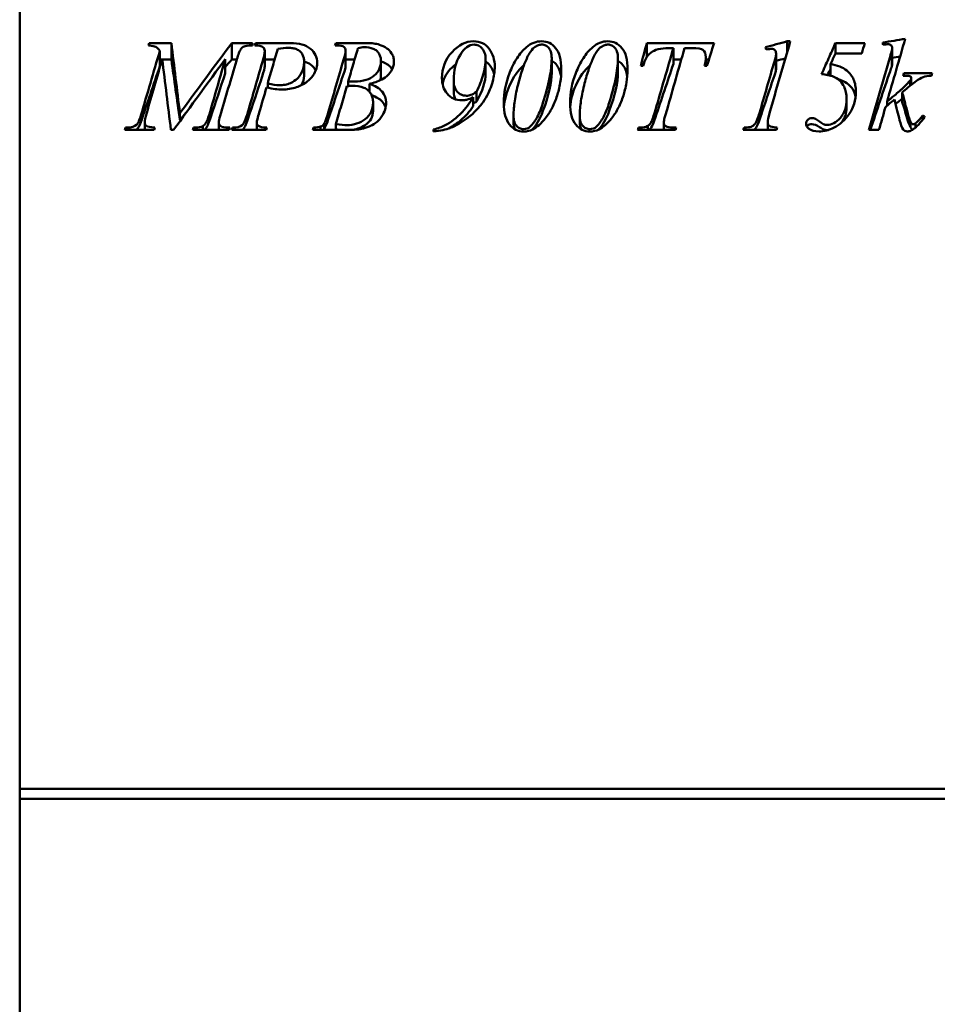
# Model space of a CAD drawing. Header units: millimetres. Extents: x 2243 to 3006, y 1276 to 2437.
# Tile 3 of 5: x 2556 to 2787, y 1704 to 1951. Entities that reach past the tile are written whole.
import ezdxf

# ---------------------------------------------------------------- set-up
doc = ezdxf.new("R2010")
doc.units = ezdxf.units.MM
doc.header["$LTSCALE"] = 12.5
doc.layers.add('Widoczne (ISO)', color=7, linetype='Continuous', lineweight=50)

msp = doc.modelspace()

# ---------------------------------------------------------------- linework, layer by layer
at = {"layer": 'Widoczne (ISO)'}
for p, q in [((2556.5, 2176.61), (2556.5, 1326.75)), ((2589.02, 1945.48), (2594.58, 1945.48)), ((2589.02, 1944.88), (2589.02, 1945.48)), ((2594.58, 1941.32), (2594.58, 1945.48)), ((2609.73, 1945.48), (2614.92, 1945.48)), ((2609.73, 1941.32), (2609.73, 1945.48)), ((2614.92, 1944.89), (2614.92, 1945.48)), ((2615.7, 1944.88), (2615.7, 1945.48)), ((2615.7, 1945.48), (2624.38, 1945.48)), ((2635.86, 1945.48), (2643.77, 1945.48)), ((2635.86, 1944.88), (2635.86, 1945.48)), ((2713.92, 1941.96), (2713.92, 1945.48)), ((2713.92, 1945.48), (2730.82, 1945.48)), ((2749.17, 1945.92), (2749.94, 1945.92)), ((2749.17, 1943.28), (2749.17, 1945.92)), ((2761.28, 1942.84), (2761.28, 1945.48)), ((2761.28, 1945.48), (2768.63, 1945.48)), ((2591.68, 1939.67), (2591.68, 1943.55)), ((2618.01, 1939.64), (2618.01, 1943.52)), ((2638.31, 1939.71), (2638.31, 1943.6)), ((2720.59, 1944.19), (2719.33, 1944.19)), ((2720.59, 1940.22), (2720.59, 1944.19)), ((2725.21, 1944.19), (2723.39, 1944.19)), ((2775.43, 1939.71), (2775.43, 1943.6)), ((2775.52, 1940.31), (2775.52, 1944.29)), ((2591.68, 1941.32), (2592.24, 1941.32)), ((2592.29, 1941.32), (2594.58, 1941.32)), ((2608.11, 1937.85), (2608.11, 1941.44)), ((2609.73, 1941.32), (2610.99, 1941.32)), ((2618.01, 1941.32), (2620.49, 1941.32)), ((2627.9, 1937.27), (2627.9, 1940.77)), ((2638.31, 1941.32), (2640.57, 1941.32)), ((2647.17, 1937.41), (2647.17, 1940.93)), ((2673.45, 1937.84), (2673.45, 1941.43)), ((2690.04, 1938.02), (2690.04, 1941.64)), ((2706.66, 1938.02), (2706.66, 1941.64)), ((2720.59, 1941.32), (2722.58, 1941.32)), ((2728.72, 1939.72), (2728.72, 1941.97)), ((2728.72, 1941.32), (2729.51, 1941.32)), ((2746.33, 1938.51), (2746.33, 1942.2)), ((2746.37, 1939.04), (2746.37, 1942.82)), ((2767.88, 1942.84), (2761.25, 1942.84)), ((2712.97, 1939.72), (2712.38, 1939.72)), ((2729, 1939.72), (2728.41, 1939.72)), ((2760.04, 1937.28), (2760.04, 1940.18)), ((2638.97, 1934.68), (2638.97, 1935.86)), ((2665.45, 1933.31), (2665.45, 1936.16)), ((2778.84, 1937.28), (2778.27, 1937.28)), ((2778.45, 1937.89), (2785.55, 1937.89)), ((2778.45, 1937.28), (2778.45, 1937.89)), ((2780.03, 1934.79), (2780.03, 1936.09)), ((2780.32, 1935.02), (2780.32, 1936.71)), ((2618.75, 1934.26), (2618.75, 1935.32)), ((2644.27, 1933.28), (2644.27, 1935.25)), ((2671.16, 1930.78), (2671.16, 1933.22)), ((2670.35, 1929.63), (2670.35, 1931.88)), ((2764.07, 1929.27), (2764.07, 1931.47)), ((2774.22, 1929.73), (2774.22, 1930.77)), ((2778.04, 1930.64), (2778.04, 1933.06)), ((2645.21, 1928.44), (2645.21, 1930.5)), ((2586.92, 1925.65), (2586.92, 1927.26)), ((2596.71, 1926.16), (2596.71, 1927.85)), ((2644.31, 1925.86), (2644.31, 1925.86)), ((2680.46, 1925.62), (2680.46, 1927.22)), ((2697.08, 1925.62), (2697.08, 1927.22)), ((2780.1, 1924.32), (2780.1, 1925.72)), ((2783.16, 1926.19), (2783.16, 1927.31)), ((2590.24, 1923.65), (2582.91, 1923.65)), ((2583.07, 1924.25), (2583.52, 1924.25)), ((2583.07, 1923.65), (2583.07, 1924.25)), ((2587.87, 1924.22), (2587.87, 1925.59)), ((2595.12, 1923.65), (2594.45, 1923.65)), ((2609.1, 1923.65), (2599.95, 1923.65)), ((2600.11, 1924.25), (2600.56, 1924.25)), ((2600.11, 1923.65), (2600.11, 1924.25)), ((2602.43, 1923.65), (2602.43, 1924.6)), ((2606.47, 1924.14), (2606.47, 1925.5)), ((2608.87, 1924.25), (2609.24, 1924.25)), ((2618.39, 1923.65), (2609.75, 1923.65)), ((2609.93, 1923.65), (2609.93, 1924.25)), ((2616.02, 1924.08), (2616.02, 1925.43)), ((2638.13, 1923.65), (2630.07, 1923.65)), ((2630.27, 1923.65), (2630.27, 1924.25)), ((2632, 1923.65), (2632, 1924.5)), ((2632.93, 1923.89), (2632.93, 1925.21)), ((2635.86, 1923.78), (2635.86, 1925.09)), ((2660.38, 1923.8), (2660.38, 1923.28)), ((2721.09, 1923.65), (2711.62, 1923.65)), ((2711.8, 1924.25), (2712.23, 1924.25)), ((2711.8, 1923.65), (2711.8, 1924.25)), ((2714.17, 1923.65), (2714.17, 1924.66)), ((2718.18, 1924.19), (2718.18, 1925.56)), ((2720.54, 1924.25), (2721.27, 1924.25)), ((2746.46, 1923.65), (2738.1, 1923.65)), ((2738.33, 1923.65), (2738.33, 1924.25)), ((2744.26, 1924.22), (2744.26, 1925.59)), ((2772.19, 1923.65), (2769.66, 1923.65)), ((2780.02, 1924.48), (2780.02, 1924.48)), ((2781.38, 1924.27), (2781.38, 1925.34)), ((2556.5, 1758.25), (2993.5, 1758.25)), ((2556.5, 1755.75), (2998.5, 1755.75))]:
    msp.add_line(p, q, dxfattribs=at)
for centre, major_axis, ratio, start_param, end_param in [((2588.94, 1913.56), (43.79, 163.45), 0.049175, 1.387459, 1.391093), ((2615.61, 1913.05), (49.06, 164.81), 0.0542, 1.388899, 1.392503), ((2635.75, 1911.86), (59.99, 167.93), 0.063869, 1.392106, 1.395645), ((2746.43, 1536.98), (2102.43, 596.42), 0.179923, 1.518498, 1.521102), ((2768.26, 1913.49), (-45.42, -163.83), 0.04894, 4.52949, 4.545856), ((2775.98, 858.36), (5568.31, 960.85), 0.189793, 1.537553, 1.538563), ((2773.2, 1915.32), (-18.89, 158.69), 0.022583, 4.897976, 4.901715), ((2743.8, 1912), (-60.06, 167.91), 0.061569, 4.88108, 4.884619), ((2775.2, 1913.56), (45.87, 163.91), 0.046978, 1.399657, 1.409317), ((2746.43, 1475.48), (2421.56, 590.99), 0.181632, 1.525569, 1.526523), ((2775.98, 686.68), (6449.79, 957.49), 0.190484, 1.542293, 1.542597), ((2775.2, 1913.21), (46.49, 142.9), 0.053903, 1.401819, 1.411355), ((2778.36, 1913.86), (47.86, 164.3), 0.039122, 1.435422, 1.439144), ((2785.47, 1914.22), (-42.74, -163.03), 0.035479, 4.575991, 4.579742), ((2778.73, 1893.43), (-262.6, -236.86), 0.084752, 4.633467, 4.638722), ((2774.96, 1895.87), (-281.83, -242.61), 0.070418, 4.647834, 4.655855), ((2775.15, 1893.61), (288.36, 244.8), 0.076623, 1.502636, 1.509043), ((2783.45, 1831.56), (-633.98, 461.34), 0.098789, 4.7837, 4.784605), ((2582.99, 1915.14), (44.47, 163.27), 0.013697, 1.518731, 1.522364), ((2590.33, 1915), (-49.81, -164.59), 0.015097, 4.660741, 4.664345), ((2600.03, 1915.14), (44.47, 163.27), 0.013697, 1.518731, 1.522364), ((2609.17, 1915.27), (-39.24, -162.07), 0.012265, 4.659942, 4.663602), ((2609.84, 1915), (49.81, 164.59), 0.015097, 1.519148, 1.522752), ((2618.47, 1915.14), (-44.47, -163.27), 0.013697, 4.660324, 4.663957), ((2630.17, 1914.84), (55.27, 166.04), 0.016462, 1.519597, 1.52317), ((2711.71, 1915), (49.81, 164.59), 0.015097, 1.519148, 1.522752), ((2721.18, 1915), (-49.81, -164.59), 0.015097, 4.660741, 4.664345), ((2738.21, 1914.48), (66.61, 169.31), 0.01908, 1.520582, 1.524086), ((2746.54, 1915.14), (-44.47, -163.27), 0.013697, 4.660324, 4.663957)]:
    msp.add_ellipse(centre, major_axis=major_axis, ratio=ratio, start_param=start_param, end_param=end_param, dxfattribs=at)
for points in [[(2594.58, 1945.48), (2595.29, 1939.65), (2596, 1933.76), (2596.71, 1927.85)], [(2596.71, 1927.85), (2601.05, 1933.76), (2605.39, 1939.65), (2609.73, 1945.48)], [(2712.38, 1939.72), (2712.89, 1941.65), (2713.41, 1943.56), (2713.92, 1945.48)], [(2730.82, 1945.48), (2730.21, 1943.56), (2729.61, 1941.65), (2729, 1939.72)], [(2749.94, 1945.92), (2748.2, 1939.97), (2746.46, 1933.95), (2744.71, 1927.9)], [(2778.79, 1946.54), (2777.27, 1941.32), (2775.75, 1936.06), (2774.22, 1930.77)], [(2586.92, 1927.26), (2588.51, 1932.72), (2590.09, 1938.16), (2591.68, 1943.55)], [(2614.92, 1944.89), (2613.76, 1944.81), (2613.08, 1944.73), (2612.87, 1944.65)], [(2623.91, 1944.28), (2623.18, 1944.28), (2622.3, 1944.19), (2621.27, 1944.01)], [(2636.15, 1944.88), (2635.97, 1944.88), (2635.8, 1944.88), (2635.65, 1944.89)], [(2637.8, 1941.27), (2638.14, 1942.38), (2638.31, 1943.16), (2638.31, 1943.6)], [(2642.93, 1944.42), (2642.53, 1944.42), (2642.03, 1944.35), (2641.42, 1944.22)], [(2716.1, 1928.71), (2717.6, 1933.9), (2719.09, 1939.07), (2720.59, 1944.19)], [(2723.39, 1944.19), (2721.93, 1939.09), (2720.47, 1933.95), (2719.01, 1928.78)], [(2728, 1943.75), (2727.64, 1944.04), (2726.71, 1944.19), (2725.21, 1944.19)], [(2728.72, 1941.97), (2728.72, 1942.75), (2728.48, 1943.34), (2728, 1943.75)], [(2745.22, 1944.03), (2744.94, 1944.03), (2744.5, 1943.96), (2743.9, 1943.83)], [(2774.39, 1945.18), (2774.15, 1945.18), (2773.76, 1945.12), (2773.24, 1945.02)], [(2775.43, 1943.6), (2775.49, 1943.86), (2775.52, 1944.09), (2775.52, 1944.29)], [(2592.28, 1941.44), (2590.98, 1936.96), (2589.68, 1932.45), (2588.38, 1927.92)], [(2594.45, 1923.65), (2593.73, 1929.61), (2593, 1935.56), (2592.28, 1941.44)], [(2594.58, 1941.32), (2595.29, 1936.31), (2596, 1931.25), (2596.71, 1926.16)], [(2608.11, 1941.44), (2603.78, 1935.56), (2599.45, 1929.61), (2595.12, 1923.65)], [(2604.44, 1928.78), (2605.67, 1933.02), (2606.89, 1937.25), (2608.11, 1941.44)], [(2610.91, 1941.05), (2609.55, 1936.46), (2608.19, 1931.83), (2606.83, 1927.19)], [(2608.11, 1939.45), (2608.65, 1940.08), (2609.19, 1940.7), (2609.73, 1941.32)], [(2613.77, 1928.1), (2614.97, 1932.26), (2616.17, 1936.41), (2617.37, 1940.54)], [(2633.96, 1928.05), (2635.24, 1932.47), (2636.52, 1936.88), (2637.8, 1941.27)], [(2728.41, 1939.72), (2728.61, 1940.56), (2728.72, 1941.31), (2728.72, 1941.97)], [(2742.2, 1927.9), (2743.45, 1932.25), (2744.7, 1936.58), (2745.95, 1940.88)], [(2745.95, 1940.88), (2746.18, 1941.66), (2746.31, 1942.1), (2746.33, 1942.2)], [(2769.66, 1923.65), (2771.43, 1929.82), (2773.21, 1935.96), (2774.98, 1942.05)], [(2586.92, 1925.65), (2588.51, 1930.35), (2590.09, 1935.03), (2591.68, 1939.67)], [(2617.37, 1937.08), (2617.8, 1938.36), (2618.01, 1939.21), (2618.01, 1939.64)], [(2637.8, 1937.7), (2638.14, 1938.66), (2638.31, 1939.33), (2638.31, 1939.71)], [(2679.45, 1934.8), (2680.43, 1936.97), (2681.65, 1938.68), (2683.09, 1939.93)], [(2696.07, 1934.8), (2697.06, 1936.97), (2698.27, 1938.68), (2699.71, 1939.93)], [(2716.1, 1926.9), (2717.6, 1931.36), (2719.09, 1935.81), (2720.59, 1940.22)], [(2745.95, 1937.37), (2746.18, 1938.04), (2746.31, 1938.42), (2746.33, 1938.51)], [(2759.27, 1937.47), (2759.53, 1937.96), (2759.79, 1938.46), (2760.04, 1938.95)], [(2770.03, 1923.65), (2771.68, 1928.58), (2773.33, 1933.5), (2774.98, 1938.37)], [(2775.43, 1939.71), (2775.49, 1939.94), (2775.52, 1940.13), (2775.52, 1940.31)], [(2604.44, 1926.96), (2605.67, 1930.61), (2606.89, 1934.24), (2608.11, 1937.85)], [(2613.77, 1926.38), (2614.97, 1929.96), (2616.17, 1933.53), (2617.37, 1937.08)], [(2627.22, 1934.91), (2627.67, 1935.68), (2627.9, 1936.46), (2627.9, 1937.27)], [(2633.96, 1926.33), (2635.24, 1930.14), (2636.52, 1933.93), (2637.8, 1937.7)], [(2638.97, 1935.86), (2639.68, 1935.85), (2640.19, 1935.84), (2640.5, 1935.84)], [(2646.94, 1936.1), (2647.09, 1936.51), (2647.17, 1936.95), (2647.17, 1937.41)], [(2671.16, 1930.78), (2672.68, 1933.42), (2673.45, 1935.77), (2673.45, 1937.84)], [(2678.03, 1930.48), (2678.03, 1932.95), (2678.5, 1935.42), (2679.45, 1937.89)], [(2687.86, 1928.42), (2689.31, 1932.38), (2690.04, 1935.57), (2690.04, 1938.02)], [(2694.65, 1930.48), (2694.65, 1932.95), (2695.13, 1935.42), (2696.07, 1937.89)], [(2704.49, 1928.42), (2705.94, 1932.38), (2706.66, 1935.57), (2706.66, 1938.02)], [(2742.2, 1926.21), (2743.45, 1929.94), (2744.7, 1933.67), (2745.95, 1937.37)], [(2762.01, 1936.37), (2762.86, 1936.12), (2763.57, 1935.79), (2764.14, 1935.38)], [(2781.58, 1935.97), (2780.49, 1935.16), (2779.77, 1934.6), (2779.42, 1934.29)], [(2780.03, 1936.09), (2780.22, 1936.36), (2780.32, 1936.57), (2780.32, 1936.71)], [(2618.46, 1934.33), (2617.85, 1932.23), (2617.24, 1930.13), (2616.63, 1928.03)], [(2622.35, 1933.79), (2621.33, 1933.79), (2620.03, 1933.97), (2618.46, 1934.33)], [(2618.75, 1935.32), (2619.96, 1935.03), (2620.93, 1934.88), (2621.66, 1934.88)], [(2639.94, 1934.72), (2639.58, 1934.72), (2639.15, 1934.69), (2638.63, 1934.65)], [(2644.05, 1933.52), (2644.12, 1933.55), (2644.2, 1933.58), (2644.27, 1933.61)], [(2665.45, 1933.31), (2665.45, 1932.51), (2665.61, 1931.85), (2665.92, 1931.33)], [(2665.56, 1934.92), (2665.56, 1934.92), (2665.56, 1934.92), (2665.56, 1934.92)], [(2678.06, 1929.39), (2678.18, 1931.19), (2678.65, 1933), (2679.45, 1934.8)], [(2694.69, 1929.39), (2694.81, 1931.19), (2695.27, 1933), (2696.07, 1934.8)], [(2764.14, 1935.38), (2765.36, 1934.51), (2766.09, 1933.36), (2766.32, 1931.93)], [(2670.35, 1930.34), (2670.62, 1930.47), (2670.9, 1930.62), (2671.16, 1930.78)], [(2776.35, 1930.21), (2776.99, 1930.67), (2777.55, 1931.1), (2778.04, 1931.48)], [(2778.04, 1930.64), (2778.27, 1929.97), (2778.56, 1929.05), (2778.9, 1927.85)], [(2685.13, 1923.71), (2686.17, 1924.74), (2687.09, 1926.32), (2687.86, 1928.42)], [(2701.75, 1923.71), (2702.8, 1924.74), (2703.71, 1926.32), (2704.49, 1928.42)], [(2762.83, 1925.53), (2763.66, 1926.53), (2764.07, 1927.77), (2764.07, 1929.27)], [(2773.83, 1929.39), (2773.28, 1927.48), (2772.74, 1925.57), (2772.19, 1923.65)], [(2588.38, 1927.92), (2588.04, 1926.77), (2587.87, 1926), (2587.87, 1925.59)], [(2596.71, 1926.16), (2597.22, 1926.75), (2597.73, 1927.35), (2598.24, 1927.94)], [(2606.83, 1927.19), (2606.59, 1926.47), (2606.47, 1925.91), (2606.47, 1925.5)], [(2612.41, 1923.65), (2612.83, 1924.05), (2613.28, 1924.96), (2613.77, 1926.38)], [(2632.93, 1923.89), (2633.18, 1924.25), (2633.53, 1925.07), (2633.96, 1926.33)], [(2741.1, 1923.91), (2741.46, 1924.34), (2741.82, 1925.11), (2742.2, 1926.21)], [(2744.71, 1927.9), (2744.41, 1926.84), (2744.26, 1926.07), (2744.26, 1925.59)], [(2755.35, 1926.63), (2755.93, 1926.63), (2756.57, 1926.34), (2757.28, 1925.77)], [(2757.28, 1925.77), (2757.71, 1925.41), (2758.06, 1925.17), (2758.34, 1925.05)], [(2778.9, 1927.85), (2779.49, 1925.87), (2779.89, 1924.69), (2780.1, 1924.32)], [(2780.1, 1925.72), (2780.31, 1925.29), (2780.52, 1925.07), (2780.73, 1925.07)], [(2781.38, 1925.34), (2781.93, 1925.76), (2782.52, 1926.42), (2783.16, 1927.31)], [(2583.52, 1924.25), (2584.59, 1924.25), (2585.36, 1924.49), (2585.84, 1924.98)], [(2585.8, 1923.65), (2585.81, 1923.67), (2585.83, 1923.68), (2585.84, 1923.69)], [(2585.84, 1923.69), (2586.19, 1923.99), (2586.55, 1924.64), (2586.92, 1925.65)], [(2587.87, 1924.22), (2587.87, 1924), (2587.93, 1923.81), (2588.05, 1923.65)], [(2600.56, 1924.25), (2601.38, 1924.25), (2602, 1924.36), (2602.43, 1924.6)], [(2606.47, 1925.5), (2606.47, 1925.13), (2606.62, 1924.85), (2606.91, 1924.66)], [(2606.47, 1924.14), (2606.47, 1923.95), (2606.53, 1923.79), (2606.63, 1923.65)], [(2606.91, 1924.66), (2607.33, 1924.38), (2607.98, 1924.25), (2608.87, 1924.25)], [(2630.27, 1924.25), (2631.12, 1924.27), (2631.7, 1924.35), (2632, 1924.5)], [(2632, 1924.5), (2632.43, 1924.68), (2632.74, 1924.92), (2632.93, 1925.21)], [(2632.7, 1923.65), (2632.79, 1923.72), (2632.87, 1923.8), (2632.93, 1923.89)], [(2635.86, 1925.09), (2637.05, 1924.93), (2637.98, 1924.86), (2638.65, 1924.86)], [(2635.86, 1923.78), (2636.3, 1923.74), (2636.75, 1923.69), (2637.2, 1923.65)], [(2642.28, 1923.92), (2641.39, 1923.74), (2640.01, 1923.65), (2638.13, 1923.65)], [(2641.41, 1924.01), (2641.41, 1924.01), (2641.41, 1924.01), (2641.41, 1924.01)], [(2660.38, 1923.8), (2661.49, 1924.04), (2662.46, 1924.38), (2663.29, 1924.84)], [(2664.58, 1924.17), (2663.45, 1923.73), (2662.04, 1923.43), (2660.38, 1923.28)], [(2680.46, 1925.62), (2680.46, 1924.85), (2680.61, 1924.23), (2680.93, 1923.77)], [(2682.97, 1923.87), (2683.63, 1923.87), (2684.19, 1924.08), (2684.66, 1924.51)], [(2685.24, 1923.76), (2684.59, 1923.44), (2683.84, 1923.28), (2682.99, 1923.28)], [(2697.08, 1925.62), (2697.08, 1924.85), (2697.24, 1924.23), (2697.55, 1923.77)], [(2699.6, 1923.87), (2700.26, 1923.87), (2700.82, 1924.08), (2701.29, 1924.51)], [(2701.86, 1923.76), (2701.22, 1923.44), (2700.47, 1923.28), (2699.62, 1923.28)], [(2712.23, 1924.25), (2713.07, 1924.25), (2713.72, 1924.38), (2714.17, 1924.66)], [(2738.33, 1924.25), (2739.22, 1924.27), (2739.8, 1924.34), (2740.09, 1924.46)], [(2740.09, 1924.46), (2740.54, 1924.65), (2740.87, 1924.91), (2741.1, 1925.23)], [(2740.84, 1923.65), (2740.93, 1923.73), (2741.02, 1923.81), (2741.1, 1923.91)], [(2744.26, 1924.22), (2744.26, 1924), (2744.32, 1923.81), (2744.44, 1923.65)], [(2754.54, 1923.99), (2754.11, 1924.32), (2753.9, 1924.72), (2753.9, 1925.21)], [(2757.15, 1923.28), (2756.05, 1923.28), (2755.18, 1923.52), (2754.54, 1923.99)], [(2755.35, 1925.11), (2755.93, 1925.11), (2756.57, 1924.86), (2757.28, 1924.37)], [(2756.27, 1924.93), (2756.27, 1924.93), (2756.27, 1924.93), (2756.27, 1924.93)], [(2760.94, 1924.25), (2759.68, 1923.6), (2758.42, 1923.28), (2757.15, 1923.28)], [(2757.28, 1924.37), (2757.71, 1924.06), (2758.06, 1923.86), (2758.34, 1923.75)], [(2758.34, 1925.05), (2758.56, 1924.96), (2758.83, 1924.91), (2759.14, 1924.91)], [(2759.14, 1923.63), (2759.26, 1923.63), (2759.38, 1923.63), (2759.49, 1923.64)], [(2779.31, 1923.28), (2778.86, 1923.28), (2778.5, 1923.45), (2778.25, 1923.8)], [(2780.1, 1924.32), (2780.3, 1923.96), (2780.51, 1923.78), (2780.72, 1923.77)], [(2780.73, 1925.07), (2780.91, 1925.07), (2781.13, 1925.16), (2781.38, 1925.34)]]:
    msp.add_open_spline(points, degree=3, dxfattribs=at)
for points, knots in [([(2624.38, 1945.48), (2626.65, 1945.48), (2628.35, 1945), (2629.48, 1944.04), (2630.61, 1943.08), (2631.17, 1941.9), (2631.17, 1940.5)], [0, 0, 0, 0, 1, 1, 1, 2, 2, 2, 2]), ([(2643.77, 1945.48), (2644.3, 1945.48), (2644.84, 1945.44), (2645.86, 1945.3), (2646.34, 1945.2), (2647.37, 1944.87), (2648.07, 1944.59), (2649.09, 1943.85), (2649.51, 1943.46), (2650.05, 1942.58), (2650.2, 1942.25), (2650.39, 1941.57), (2650.44, 1941.23), (2650.44, 1940.88)], [-1.301471, -1.301471, -1.301471, -1.301471, -1.011539, -1.011539, -0.742651, -0.742651, -0.420999, -0.420999, -0.215683, -0.215683, -0.106591, -0.106591, 0, 0, 0, 0]), ([(2662.5, 1936.63), (2662.5, 1939.19), (2663.34, 1941.38), (2665.02, 1943.2), (2666.71, 1945.01), (2668.5, 1945.92), (2670.39, 1945.92)], [0, 0, 0, 0, 1, 1, 1, 2, 2, 2, 2]), ([(2670.39, 1945.92), (2672.12, 1945.92), (2673.44, 1945.28), (2674.36, 1944.01), (2675.28, 1942.74), (2675.75, 1941.25), (2675.75, 1939.54)], [0, 0, 0, 0, 1, 1, 1, 2, 2, 2, 2]), ([(2683.73, 1944.45), (2684.27, 1944.92), (2684.87, 1945.3), (2686.18, 1945.8), (2686.85, 1945.92), (2687.54, 1945.92)], [-0.4223718, -0.4223718, -0.4223718, -0.4223718, -0.2074007, -0.2074007, 0, 0, 0, 0]), ([(2687.54, 1945.92), (2688.93, 1945.92), (2690.1, 1945.35), (2691.04, 1944.21), (2691.99, 1943.08), (2692.46, 1941.28), (2692.46, 1938.81)], [0, 0, 0, 0, 1, 1, 1, 2, 2, 2, 2]), ([(2700.35, 1944.45), (2700.89, 1944.92), (2701.49, 1945.3), (2702.8, 1945.8), (2703.47, 1945.92), (2704.16, 1945.92)], [-0.4223718, -0.4223718, -0.4223718, -0.4223718, -0.2074007, -0.2074007, 0, 0, 0, 0]), ([(2704.16, 1945.92), (2705.55, 1945.92), (2706.72, 1945.35), (2707.67, 1944.21), (2708.61, 1943.08), (2709.09, 1941.28), (2709.09, 1938.81)], [0, 0, 0, 0, 1, 1, 1, 2, 2, 2, 2]), ([(2757.8, 1937.69), (2758.38, 1939), (2758.96, 1940.3), (2760.12, 1942.89), (2760.7, 1944.19), (2761.28, 1945.48)], [-0.8628112, -0.8628112, -0.8628112, -0.8628112, -0.4314056, -0.4314056, 0, 0, 0, 0]), ([(2591.68, 1943.55), (2591.32, 1944.02), (2590.98, 1944.34), (2590.66, 1944.51), (2590.33, 1944.67), (2589.74, 1944.8), (2588.86, 1944.89)], [0, 0, 0, 0, 1, 1, 1, 2, 2, 2, 2]), ([(2612.87, 1944.65), (2612.69, 1944.57), (2612.53, 1944.45), (2612.14, 1944.1), (2611.96, 1943.84), (2611.7, 1943.43), (2611.53, 1943.02), (2611.22, 1942.14), (2611.05, 1941.57), (2610.91, 1941.05)], [-0.3691838, -0.3691838, -0.3691838, -0.3691838, -0.337161, -0.337161, -0.2852366, -0.2852366, -0.1625143, -0.1625143, 0, 0, 0, 0]), ([(2618.01, 1943.52), (2618.01, 1943.89), (2617.86, 1944.2), (2617.56, 1944.44), (2617.25, 1944.69), (2616.57, 1944.84), (2615.52, 1944.89)], [0, 0, 0, 0, 1, 1, 1, 2, 2, 2, 2]), ([(2617.37, 1940.54), (2617.54, 1941.12), (2617.72, 1941.81), (2617.94, 1942.81), (2618.01, 1943.23), (2618.01, 1943.52)], [-0.2138685, -0.2138685, -0.2138685, -0.2138685, -0.0875649, -0.0875649, 0, 0, 0, 0]), ([(2621.27, 1944.01), (2620.85, 1942.57), (2620.43, 1941.12), (2619.59, 1938.23), (2619.17, 1936.78), (2618.75, 1935.32)], [-0.9144262, -0.9144262, -0.9144262, -0.9144262, -0.4572131, -0.4572131, 0, 0, 0, 0]), ([(2627.9, 1940.77), (2627.9, 1941.08), (2627.87, 1941.4), (2627.74, 1941.98), (2627.65, 1942.25), (2627.32, 1942.92), (2627.07, 1943.18), (2626.65, 1943.58), (2626.34, 1943.77), (2625.7, 1944.04), (2625.38, 1944.13), (2624.68, 1944.25), (2624.29, 1944.28), (2623.91, 1944.28)], [-0.4760676, -0.4760676, -0.4760676, -0.4760676, -0.430807, -0.430807, -0.3894178, -0.3894178, -0.3233026, -0.3233026, -0.2133623, -0.2133623, -0.1144216, -0.1144216, 0, 0, 0, 0]), ([(2638.31, 1943.6), (2638.31, 1943.99), (2638.16, 1944.3), (2637.86, 1944.53), (2637.56, 1944.76), (2636.99, 1944.88), (2636.15, 1944.88)], [0, 0, 0, 0, 1, 1, 1, 2, 2, 2, 2]), ([(2641.42, 1944.22), (2641.01, 1942.83), (2640.6, 1941.44), (2639.79, 1938.66), (2639.38, 1937.26), (2638.97, 1935.86)], [-0.8813258, -0.8813258, -0.8813258, -0.8813258, -0.4406629, -0.4406629, 0, 0, 0, 0]), ([(2647.17, 1940.93), (2647.17, 1941.26), (2647.14, 1941.59), (2647, 1942.2), (2646.89, 1942.48), (2646.54, 1943.12), (2646.3, 1943.36), (2645.89, 1943.73), (2645.59, 1943.91), (2644.58, 1944.32), (2643.76, 1944.42), (2642.93, 1944.42)], [-0.5331851, -0.5331851, -0.5331851, -0.5331851, -0.4816278, -0.4816278, -0.4349587, -0.4349587, -0.367247, -0.367247, -0.2496784, -0.2496784, 0, 0, 0, 0]), ([(2670.55, 1945.07), (2669.27, 1945.07), (2668.1, 1944.2), (2667.04, 1942.44), (2665.98, 1940.69), (2665.45, 1938.6), (2665.45, 1936.16)], [0, 0, 0, 0, 1, 1, 1, 2, 2, 2, 2]), ([(2673.45, 1941.43), (2673.45, 1941.97), (2673.38, 1942.53), (2673, 1943.63), (2672.71, 1943.96), (2672.31, 1944.41), (2671.99, 1944.66), (2671.46, 1944.91), (2671.29, 1944.97), (2670.93, 1945.05), (2670.74, 1945.07), (2670.55, 1945.07)], [-0.3517009, -0.3517009, -0.3517009, -0.3517009, -0.2954739, -0.2954739, -0.2325953, -0.2325953, -0.1121457, -0.1121457, -0.0564223, -0.0564223, 0, 0, 0, 0]), ([(2679.45, 1937.89), (2679.96, 1939.21), (2680.59, 1940.51), (2682.03, 1942.72), (2682.8, 1943.66), (2683.73, 1944.45)], [-0.7961819, -0.7961819, -0.7961819, -0.7961819, -0.3674041, -0.3674041, 0, 0, 0, 0]), ([(2687.57, 1945.09), (2687.29, 1945.09), (2687.01, 1945.04), (2686.44, 1944.84), (2686.15, 1944.69), (2685.54, 1944.29), (2685.16, 1943.97), (2684.4, 1942.82), (2684.14, 1942.35), (2683.49, 1940.99), (2683.11, 1940.02), (2682.36, 1937.87), (2682, 1936.61), (2681.68, 1935.38)], [-1.50469, -1.50469, -1.50469, -1.50469, -1.321446, -1.321446, -1.117326, -1.117326, -0.849392, -0.849392, -0.691795, -0.691795, -0.384019, -0.384019, 0, 0, 0, 0]), ([(2690.04, 1941.64), (2690.04, 1942.2), (2689.98, 1942.8), (2689.63, 1943.85), (2689.4, 1944.13), (2689.07, 1944.51), (2688.81, 1944.73), (2688.36, 1944.95), (2688.21, 1945), (2687.89, 1945.07), (2687.73, 1945.09), (2687.57, 1945.09)], [-0.2970458, -0.2970458, -0.2970458, -0.2970458, -0.2479962, -0.2479962, -0.1999621, -0.1999621, -0.0962486, -0.0962486, -0.0484384, -0.0484384, 0, 0, 0, 0]), ([(2696.07, 1937.89), (2696.59, 1939.21), (2697.22, 1940.51), (2698.65, 1942.72), (2699.43, 1943.66), (2700.35, 1944.45)], [-0.7961819, -0.7961819, -0.7961819, -0.7961819, -0.3674041, -0.3674041, 0, 0, 0, 0]), ([(2704.2, 1945.09), (2703.91, 1945.09), (2703.63, 1945.04), (2703.06, 1944.84), (2702.78, 1944.69), (2702.17, 1944.29), (2701.79, 1943.97), (2701.03, 1942.82), (2700.77, 1942.35), (2700.11, 1940.99), (2699.73, 1940.02), (2698.99, 1937.87), (2698.62, 1936.61), (2698.3, 1935.38)], [-1.50469, -1.50469, -1.50469, -1.50469, -1.321446, -1.321446, -1.117326, -1.117326, -0.849392, -0.849392, -0.691795, -0.691795, -0.384019, -0.384019, 0, 0, 0, 0]), ([(2706.66, 1941.64), (2706.66, 1942.2), (2706.61, 1942.8), (2706.26, 1943.85), (2706.03, 1944.13), (2705.7, 1944.51), (2705.43, 1944.73), (2704.98, 1944.95), (2704.83, 1945), (2704.52, 1945.07), (2704.36, 1945.09), (2704.2, 1945.09)], [-0.2970458, -0.2970458, -0.2970458, -0.2970458, -0.2479962, -0.2479962, -0.1999621, -0.1999621, -0.0962486, -0.0962486, -0.0484384, -0.0484384, 0, 0, 0, 0]), ([(2719.33, 1944.19), (2718.5, 1944.19), (2717.59, 1944.12), (2715.94, 1943.7), (2715.41, 1943.38), (2714.42, 1942.68), (2714.06, 1942.19), (2713.45, 1941.21), (2713.17, 1940.45), (2712.97, 1939.72)], [-0.4916662, -0.4916662, -0.4916662, -0.4916662, -0.4226359, -0.4226359, -0.3507942, -0.3507942, -0.2278442, -0.2278442, 0, 0, 0, 0]), ([(2746.37, 1942.82), (2746.37, 1943.2), (2746.26, 1943.5), (2746.06, 1943.71), (2745.86, 1943.92), (2745.57, 1944.03), (2745.22, 1944.03)], [0, 0, 0, 0, 1, 1, 1, 2, 2, 2, 2]), ([(2775.52, 1944.29), (2775.52, 1944.54), (2775.42, 1944.75), (2775.22, 1944.92), (2775.02, 1945.09), (2774.75, 1945.18), (2774.39, 1945.18)], [0, 0, 0, 0, 1, 1, 1, 2, 2, 2, 2]), ([(2621.66, 1934.88), (2622.15, 1934.88), (2622.64, 1934.92), (2623.58, 1935.1), (2624.03, 1935.24), (2625.22, 1935.75), (2625.74, 1936.14), (2626.39, 1936.76), (2626.87, 1937.28), (2627.49, 1938.57), (2627.64, 1939), (2627.85, 1939.88), (2627.9, 1940.32), (2627.9, 1940.77)], [-1.487837, -1.487837, -1.487837, -1.487837, -1.236435, -1.236435, -0.994882, -0.994882, -0.56892, -0.56892, -0.274184, -0.274184, -0.135569, -0.135569, 0, 0, 0, 0]), ([(2627.9, 1940.86), (2628.51, 1940.67), (2629.04, 1940.41), (2630.08, 1939.64), (2630.52, 1939.15), (2630.8, 1938.6)], [0.6095151, 0.6095151, 0.6095151, 0.6095151, 1, 1, 1.5342222, 1.5342222, 1.5342222, 1.5342222]), ([(2640.5, 1935.84), (2642.75, 1935.84), (2644.43, 1936.33), (2645.52, 1937.29), (2646.62, 1938.26), (2647.17, 1939.47), (2647.17, 1940.93)], [0, 0, 0, 0, 1, 1, 1, 2, 2, 2, 2]), ([(2650.44, 1940.88), (2650.44, 1940.53), (2650.4, 1940.19), (2650.25, 1939.51), (2650.13, 1939.19), (2649.64, 1938.18), (2649.19, 1937.7), (2648.54, 1937.01), (2647.98, 1936.63), (2646.43, 1935.82), (2645.33, 1935.48), (2644.27, 1935.25)], [-0.6882131, -0.6882131, -0.6882131, -0.6882131, -0.6492834, -0.6492834, -0.6104614, -0.6104614, -0.5233304, -0.5233304, -0.3238384, -0.3238384, 0, 0, 0, 0]), ([(2647.17, 1940.85), (2647.22, 1940.84), (2647.28, 1940.82), (2648.37, 1940.45), (2649.15, 1939.97), (2649.79, 1939.2), (2649.9, 1939.05), (2649.99, 1938.9)], [0.94864, 0.94864, 0.94864, 0.94864, 1, 1, 2, 2, 2.236426, 2.236426, 2.236426, 2.236426]), ([(2671.16, 1933.22), (2671.85, 1934.61), (2672.46, 1936.08), (2673.22, 1938.83), (2673.45, 1940.13), (2673.45, 1941.43)], [-0.8625569, -0.8625569, -0.8625569, -0.8625569, -0.3940389, -0.3940389, 0, 0, 0, 0]), ([(2673.45, 1940.89), (2673.79, 1940.66), (2674.09, 1940.38), (2674.99, 1939.32), (2675.4, 1938.49), (2675.6, 1937.57)], [0.7063476, 0.7063476, 0.7063476, 0.7063476, 1, 1, 1.6802769, 1.6802769, 1.6802769, 1.6802769]), ([(2687.86, 1930.48), (2688.5, 1932.51), (2689.09, 1934.64), (2689.8, 1938.31), (2690.04, 1940.02), (2690.04, 1941.64)], [-1.129674, -1.129674, -1.129674, -1.129674, -0.491266, -0.491266, 0, 0, 0, 0]), ([(2690.04, 1941.04), (2690.39, 1940.83), (2690.73, 1940.56), (2691.76, 1939.49), (2692.21, 1938.42), (2692.38, 1937.02)], [0.670928, 0.670928, 0.670928, 0.670928, 1, 1, 1.759425, 1.759425, 1.759425, 1.759425]), ([(2704.49, 1930.48), (2705.13, 1932.51), (2705.71, 1934.64), (2706.43, 1938.31), (2706.66, 1940.02), (2706.66, 1941.64)], [-1.129674, -1.129674, -1.129674, -1.129674, -0.491266, -0.491266, 0, 0, 0, 0]), ([(2706.66, 1941.04), (2707.02, 1940.83), (2707.36, 1940.56), (2708.39, 1939.49), (2708.83, 1938.42), (2709.01, 1937.02)], [0.670928, 0.670928, 0.670928, 0.670928, 1, 1, 1.759425, 1.759425, 1.759425, 1.759425]), ([(2746.33, 1942.2), (2746.34, 1942.31), (2746.35, 1942.41), (2746.36, 1942.62), (2746.37, 1942.72), (2746.37, 1942.82)], [-0.06303975, -0.06303975, -0.06303975, -0.06303975, -0.03102211, -0.03102211, 0, 0, 0, 0]), ([(2761.25, 1942.84), (2761.05, 1942.4), (2760.85, 1941.96), (2760.44, 1941.07), (2760.24, 1940.63), (2760.04, 1940.18)], [-0.2952863, -0.2952863, -0.2952863, -0.2952863, -0.1476431, -0.1476431, 0, 0, 0, 0]), ([(2631.17, 1940.5), (2631.17, 1939.86), (2631.05, 1939.23), (2630.59, 1938.04), (2630.23, 1937.4), (2629.45, 1936.48), (2629.12, 1936.16), (2627.83, 1935.13), (2626.77, 1934.66), (2625.43, 1934.19), (2624.83, 1934.04), (2623.6, 1933.84), (2622.98, 1933.79), (2622.35, 1933.79)], [-1.015993, -1.015993, -1.015993, -1.015993, -0.859914, -0.859914, -0.707738, -0.707738, -0.616217, -0.616217, -0.373628, -0.373628, -0.189196, -0.189196, 0, 0, 0, 0]), ([(2662.64, 1935.23), (2662.95, 1936.8), (2663.74, 1938.17), (2665.35, 1939.67), (2665.69, 1939.94), (2666.02, 1940.19)], [0.2380814, 0.2380814, 0.2380814, 0.2380814, 1, 1, 1.1954088, 1.1954088, 1.1954088, 1.1954088]), ([(2675.75, 1939.54), (2675.75, 1938.31), (2675.58, 1937.1), (2674.85, 1934.35), (2674.25, 1933.11), (2673.41, 1931.56), (2672.94, 1930.83), (2671.99, 1929.56), (2670.8, 1928.06), (2667.47, 1925.55), (2666.08, 1924.75), (2664.58, 1924.17)], [-3.892712, -3.892712, -3.892712, -3.892712, -3.150786, -3.150786, -2.185067, -2.185067, -1.251671, -1.251671, -0.481856, -0.481856, 0, 0, 0, 0]), ([(2692.46, 1938.81), (2692.46, 1937.74), (2692.37, 1936.66), (2691.98, 1934.24), (2691.66, 1933.08), (2691.07, 1931.24), (2690.65, 1930.2), (2689.66, 1928.26), (2689.09, 1927.37), (2688.44, 1926.54)], [-1.093312, -1.093312, -1.093312, -1.093312, -0.900749, -0.900749, -0.655328, -0.655328, -0.317994, -0.317994, 0, 0, 0, 0]), ([(2709.09, 1938.81), (2709.09, 1937.74), (2709, 1936.66), (2708.6, 1934.24), (2708.28, 1933.08), (2707.7, 1931.24), (2707.28, 1930.2), (2706.28, 1928.26), (2705.72, 1927.37), (2705.06, 1926.54)], [-1.093312, -1.093312, -1.093312, -1.093312, -0.900749, -0.900749, -0.655328, -0.655328, -0.317994, -0.317994, 0, 0, 0, 0]), ([(2746.33, 1938.51), (2746.34, 1938.6), (2746.35, 1938.69), (2746.36, 1938.87), (2746.37, 1938.96), (2746.37, 1939.04)], [-0.05427839, -0.05427839, -0.05427839, -0.05427839, -0.02669617, -0.02669617, 0, 0, 0, 0]), ([(2760.04, 1940.18), (2760.84, 1940.06), (2761.64, 1939.87), (2763.02, 1939.33), (2763.62, 1939), (2764.14, 1938.57)], [-0.4452847, -0.4452847, -0.4452847, -0.4452847, -0.2039536, -0.2039536, 0, 0, 0, 0]), ([(2764.14, 1938.57), (2764.51, 1938.26), (2764.84, 1937.91), (2765.42, 1937.15), (2765.65, 1936.74), (2766.03, 1935.86), (2766.17, 1935.39), (2766.36, 1934.38), (2766.41, 1933.84), (2766.41, 1933.31)], [-0.5981506, -0.5981506, -0.5981506, -0.5981506, -0.4532093, -0.4532093, -0.3101196, -0.3101196, -0.1613411, -0.1613411, 0, 0, 0, 0]), ([(2667.57, 1931.11), (2665.93, 1931.11), (2664.67, 1931.66), (2663.8, 1932.77), (2662.93, 1933.88), (2662.5, 1935.16), (2662.5, 1936.63)], [0, 0, 0, 0, 1, 1, 1, 2, 2, 2, 2]), ([(2665.45, 1936.16), (2665.45, 1935.54), (2665.52, 1934.9), (2665.93, 1933.73), (2666.21, 1933.4), (2666.63, 1932.95), (2666.94, 1932.7), (2667.51, 1932.44), (2667.72, 1932.37), (2668.17, 1932.27), (2668.4, 1932.25), (2668.63, 1932.25)], [-0.3858235, -0.3858235, -0.3858235, -0.3858235, -0.3216955, -0.3216955, -0.257878, -0.257878, -0.1360301, -0.1360301, -0.0696148, -0.0696148, 0, 0, 0, 0]), ([(2764.07, 1931.47), (2764.07, 1932.02), (2764.02, 1932.58), (2763.81, 1933.62), (2763.65, 1934.1), (2763.21, 1935), (2762.85, 1935.59), (2761.81, 1936.58), (2761.31, 1936.84), (2759.92, 1937.38), (2758.8, 1937.58), (2757.8, 1937.69)], [-0.9062641, -0.9062641, -0.9062641, -0.9062641, -0.7420419, -0.7420419, -0.5926238, -0.5926238, -0.4459712, -0.4459712, -0.3036016, -0.3036016, 0, 0, 0, 0]), ([(2776.08, 1932.32), (2776.9, 1933.01), (2777.81, 1933.81), (2779.11, 1935.04), (2779.67, 1935.61), (2780.03, 1936.09)], [-0.4528258, -0.4528258, -0.4528258, -0.4528258, -0.182185, -0.182185, 0, 0, 0, 0]), ([(2780.32, 1936.71), (2780.32, 1936.81), (2780.28, 1936.9), (2780.22, 1936.99), (2780.15, 1937.08), (2780.03, 1937.15), (2779.84, 1937.2), (2779.66, 1937.26), (2779.32, 1937.28), (2778.84, 1937.28)], [0, 0, 0, 0, 1, 1, 1, 2, 2, 2, 3, 3, 3, 3]), ([(2785.39, 1937.28), (2784.57, 1937.24), (2783.87, 1937.11), (2783.28, 1936.9), (2782.7, 1936.69), (2782.13, 1936.38), (2781.58, 1935.97)], [0, 0, 0, 0, 1, 1, 1, 2, 2, 2, 2]), ([(2638.63, 1934.65), (2638.17, 1933.06), (2637.71, 1931.47), (2636.78, 1928.28), (2636.32, 1926.69), (2635.86, 1925.09)], [-0.9991707, -0.9991707, -0.9991707, -0.9991707, -0.4995853, -0.4995853, 0, 0, 0, 0]), ([(2645.21, 1930.5), (2645.21, 1930.9), (2645.17, 1931.3), (2644.99, 1932.05), (2644.87, 1932.39), (2644.43, 1933.16), (2644.13, 1933.45), (2643.65, 1933.88), (2643.28, 1934.09), (2642.03, 1934.6), (2640.99, 1934.72), (2639.94, 1934.72)], [-0.6490218, -0.6490218, -0.6490218, -0.6490218, -0.5889439, -0.5889439, -0.5343057, -0.5343057, -0.4557158, -0.4557158, -0.313333, -0.313333, 0, 0, 0, 0]), ([(2644.27, 1935.25), (2645.71, 1934.75), (2646.77, 1934.1), (2647.46, 1933.28), (2648.14, 1932.47), (2648.48, 1931.57), (2648.48, 1930.59)], [0, 0, 0, 0, 1, 1, 1, 2, 2, 2, 2]), ([(2668.63, 1932.25), (2669.05, 1932.25), (2669.43, 1932.32), (2669.78, 1932.44), (2670.13, 1932.57), (2670.59, 1932.83), (2671.16, 1933.22)], [0, 0, 0, 0, 1, 1, 1, 2, 2, 2, 2]), ([(2681.68, 1935.38), (2681.31, 1933.93), (2680.98, 1932.43), (2680.58, 1929.73), (2680.46, 1928.46), (2680.46, 1927.22)], [-0.8225367, -0.8225367, -0.8225367, -0.8225367, -0.371387, -0.371387, 0, 0, 0, 0]), ([(2698.3, 1935.38), (2697.93, 1933.93), (2697.61, 1932.43), (2697.2, 1929.73), (2697.08, 1928.46), (2697.08, 1927.22)], [-0.8225367, -0.8225367, -0.8225367, -0.8225367, -0.371387, -0.371387, 0, 0, 0, 0]), ([(2766.41, 1933.31), (2766.41, 1932.24), (2766.27, 1931.19), (2765.56, 1929.03), (2765, 1928.1), (2764.35, 1927.12), (2763.81, 1926.4), (2762.31, 1925.08), (2761.66, 1924.62), (2760.94, 1924.25)], [-1.403985, -1.403985, -1.403985, -1.403985, -1.026379, -1.026379, -0.598917, -0.598917, -0.241628, -0.241628, 0, 0, 0, 0]), ([(2644.87, 1932.34), (2646.01, 1931.93), (2646.87, 1931.43), (2647.9, 1930.37), (2648.2, 1929.88), (2648.36, 1929.36)], [0.143231, 0.143231, 0.143231, 0.143231, 1, 1, 1.655213, 1.655213, 1.655213, 1.655213]), ([(2663.29, 1924.84), (2664.02, 1925.23), (2664.71, 1925.67), (2666.23, 1926.81), (2666.86, 1927.41), (2667.83, 1928.39), (2668.38, 1929.02), (2669.42, 1930.39), (2669.91, 1931.12), (2670.35, 1931.88)], [-0.8032747, -0.8032747, -0.8032747, -0.8032747, -0.6788959, -0.6788959, -0.5174439, -0.5174439, -0.2640603, -0.2640603, 0, 0, 0, 0]), ([(2670.35, 1931.88), (2669.68, 1931.56), (2669.16, 1931.35), (2668.8, 1931.25), (2668.43, 1931.16), (2668.02, 1931.11), (2667.57, 1931.11)], [0, 0, 0, 0, 1, 1, 1, 2, 2, 2, 2]), ([(2759.14, 1924.91), (2760.37, 1924.91), (2761.49, 1925.52), (2762.52, 1926.73), (2763.55, 1927.94), (2764.07, 1929.52), (2764.07, 1931.47)], [0, 0, 0, 0, 1, 1, 1, 2, 2, 2, 2]), ([(2778.25, 1923.8), (2777.98, 1924.19), (2777.64, 1925.26), (2776.99, 1927.53), (2776.56, 1929.29), (2776.09, 1931.32)], [-1.038361, -1.038361, -1.038361, -1.038361, -0.629246, -0.629246, 0, 0, 0, 0]), ([(2778.04, 1933.06), (2778.17, 1932.61), (2778.31, 1932.12), (2778.59, 1931.06), (2778.75, 1930.43), (2778.9, 1929.82)], [-0.3324282, -0.3324282, -0.3324282, -0.3324282, -0.1898676, -0.1898676, 0, 0, 0, 0]), ([(2602.43, 1924.6), (2602.77, 1924.77), (2603.07, 1925.1), (2603.34, 1925.58), (2603.61, 1926.07), (2603.98, 1927.13), (2604.44, 1928.78)], [0, 0, 0, 0, 1, 1, 1, 2, 2, 2, 2]), ([(2638.65, 1924.86), (2640.37, 1924.86), (2641.9, 1925.36), (2643.22, 1926.38), (2644.55, 1927.4), (2645.21, 1928.77), (2645.21, 1930.5)], [0, 0, 0, 0, 1, 1, 1, 2, 2, 2, 2]), ([(2640.1, 1923.69), (2641.24, 1923.87), (2642.28, 1924.27), (2644.55, 1925.77), (2645.21, 1926.95), (2645.21, 1928.44)], [0.289701, 0.289701, 0.289701, 0.289701, 1, 1, 2, 2, 2, 2]), ([(2648.48, 1930.59), (2648.48, 1929.98), (2648.39, 1929.39), (2648.02, 1928.14), (2647.72, 1927.58), (2647.21, 1926.77), (2646.96, 1926.44), (2646.4, 1925.84), (2646.09, 1925.57), (2645.23, 1924.96), (2644.66, 1924.69), (2643.58, 1924.25), (2642.93, 1924.06), (2642.28, 1923.92)], [-0.7729965, -0.7729965, -0.7729965, -0.7729965, -0.6635725, -0.6635725, -0.5393578, -0.5393578, -0.4431961, -0.4431961, -0.3505394, -0.3505394, -0.1996334, -0.1996334, 0, 0, 0, 0]), ([(2664.25, 1924.05), (2665.34, 1924.64), (2666.33, 1925.32), (2668.4, 1927.12), (2669.44, 1928.29), (2670.35, 1929.63)], [0.224851, 0.224851, 0.224851, 0.224851, 1, 1, 2, 2, 2, 2]), ([(2682.99, 1923.28), (2681.58, 1923.28), (2680.4, 1923.85), (2679.45, 1925.01), (2678.5, 1926.16), (2678.03, 1927.99), (2678.03, 1930.48)], [0, 0, 0, 0, 1, 1, 1, 2, 2, 2, 2]), ([(2684.66, 1924.51), (2685.37, 1925.18), (2685.94, 1926.03), (2687, 1928.01), (2687.48, 1929.27), (2687.86, 1930.48)], [-0.6733031, -0.6733031, -0.6733031, -0.6733031, -0.3826967, -0.3826967, 0, 0, 0, 0]), ([(2699.62, 1923.28), (2698.2, 1923.28), (2697.02, 1923.85), (2696.07, 1925.01), (2695.13, 1926.16), (2694.65, 1927.99), (2694.65, 1930.48)], [0, 0, 0, 0, 1, 1, 1, 2, 2, 2, 2]), ([(2701.29, 1924.51), (2701.99, 1925.18), (2702.56, 1926.03), (2703.62, 1928.01), (2704.1, 1929.27), (2704.49, 1930.48)], [-0.6733031, -0.6733031, -0.6733031, -0.6733031, -0.3826967, -0.3826967, 0, 0, 0, 0]), ([(2714.17, 1924.66), (2714.49, 1924.84), (2714.77, 1925.17), (2715.03, 1925.64), (2715.29, 1926.12), (2715.64, 1927.15), (2716.1, 1928.71)], [0, 0, 0, 0, 1, 1, 1, 2, 2, 2, 2]), ([(2719.01, 1928.78), (2718.8, 1928.12), (2718.56, 1927.33), (2718.27, 1926.19), (2718.18, 1925.78), (2718.18, 1925.56)], [-0.1609031, -0.1609031, -0.1609031, -0.1609031, -0.0675482, -0.0675482, 0, 0, 0, 0]), ([(2778.9, 1929.82), (2779.13, 1928.91), (2779.39, 1927.91), (2779.79, 1926.56), (2779.97, 1925.98), (2780.1, 1925.72)], [-0.2369869, -0.2369869, -0.2369869, -0.2369869, -0.0890174, -0.0890174, 0, 0, 0, 0]), ([(2585.84, 1924.98), (2586.03, 1925.17), (2586.2, 1925.46), (2586.58, 1926.26), (2586.77, 1926.79), (2586.92, 1927.26)], [-0.2644954, -0.2644954, -0.2644954, -0.2644954, -0.1482629, -0.1482629, 0, 0, 0, 0]), ([(2602.87, 1923.65), (2603.04, 1923.8), (2603.19, 1923.98), (2603.61, 1924.63), (2603.98, 1925.54), (2604.44, 1926.96)], [0.460104, 0.460104, 0.460104, 0.460104, 1, 1, 2, 2, 2, 2]), ([(2609.93, 1924.25), (2611.06, 1924.25), (2611.86, 1924.44), (2612.31, 1924.84), (2612.76, 1925.23), (2613.24, 1926.32), (2613.77, 1928.1)], [0, 0, 0, 0, 1, 1, 1, 2, 2, 2, 2]), ([(2616.63, 1928.03), (2616.47, 1927.52), (2616.29, 1926.91), (2616.08, 1926.01), (2616.02, 1925.66), (2616.02, 1925.43)], [-0.165061, -0.165061, -0.165061, -0.165061, -0.0699181, -0.0699181, 0, 0, 0, 0]), ([(2632.93, 1925.21), (2633.09, 1925.47), (2633.25, 1925.89), (2633.58, 1926.8), (2633.79, 1927.47), (2633.96, 1928.05)], [-0.2939935, -0.2939935, -0.2939935, -0.2939935, -0.1815661, -0.1815661, 0, 0, 0, 0]), ([(2680.46, 1927.22), (2680.46, 1926.69), (2680.51, 1926.12), (2680.85, 1925.1), (2681.08, 1924.83), (2681.41, 1924.45), (2681.67, 1924.24), (2682.13, 1924.02), (2682.29, 1923.96), (2682.62, 1923.89), (2682.8, 1923.87), (2682.97, 1923.87)], [-0.3043938, -0.3043938, -0.3043938, -0.3043938, -0.2541752, -0.2541752, -0.2042852, -0.2042852, -0.1031895, -0.1031895, -0.0523212, -0.0523212, 0, 0, 0, 0]), ([(2688.44, 1926.54), (2687.96, 1925.95), (2687.44, 1925.38), (2686.37, 1924.45), (2685.83, 1924.06), (2685.24, 1923.76)], [-0.4266056, -0.4266056, -0.4266056, -0.4266056, -0.199219, -0.199219, 0, 0, 0, 0]), ([(2697.08, 1927.22), (2697.08, 1926.69), (2697.14, 1926.12), (2697.48, 1925.1), (2697.71, 1924.83), (2698.04, 1924.45), (2698.3, 1924.24), (2698.76, 1924.02), (2698.91, 1923.96), (2699.25, 1923.89), (2699.42, 1923.87), (2699.6, 1923.87)], [-0.3043938, -0.3043938, -0.3043938, -0.3043938, -0.2541752, -0.2541752, -0.2042852, -0.2042852, -0.1031895, -0.1031895, -0.0523212, -0.0523212, 0, 0, 0, 0]), ([(2705.06, 1926.54), (2704.59, 1925.95), (2704.07, 1925.38), (2703, 1924.45), (2702.45, 1924.06), (2701.86, 1923.76)], [-0.4266056, -0.4266056, -0.4266056, -0.4266056, -0.199219, -0.199219, 0, 0, 0, 0]), ([(2714.53, 1923.65), (2714.7, 1923.81), (2714.87, 1924.01), (2715.29, 1924.67), (2715.64, 1925.55), (2716.1, 1926.9)], [0.389808, 0.389808, 0.389808, 0.389808, 1, 1, 2, 2, 2, 2]), ([(2741.1, 1925.23), (2741.31, 1925.52), (2741.49, 1925.9), (2741.85, 1926.79), (2742.04, 1927.37), (2742.2, 1927.9)], [-0.2887116, -0.2887116, -0.2887116, -0.2887116, -0.1667692, -0.1667692, 0, 0, 0, 0]), ([(2753.9, 1925.21), (2753.9, 1925.61), (2754.04, 1925.94), (2754.32, 1926.22), (2754.6, 1926.49), (2754.94, 1926.63), (2755.35, 1926.63)], [0, 0, 0, 0, 1, 1, 1, 2, 2, 2, 2]), ([(2783.73, 1926.9), (2783.25, 1926.3), (2782.7, 1925.63), (2781.53, 1924.37), (2781.18, 1924.1), (2780.75, 1923.78), (2780.45, 1923.59), (2779.87, 1923.35), (2779.59, 1923.28), (2779.31, 1923.28)], [-0.2904917, -0.2904917, -0.2904917, -0.2904917, -0.2444359, -0.2444359, -0.1878954, -0.1878954, -0.084203, -0.084203, 0, 0, 0, 0]), ([(2587.87, 1925.59), (2587.87, 1925.2), (2588.02, 1924.89), (2588.3, 1924.68), (2588.59, 1924.46), (2589.3, 1924.32), (2590.42, 1924.25)], [0, 0, 0, 0, 1, 1, 1, 2, 2, 2, 2]), ([(2616.02, 1925.43), (2616.02, 1925.12), (2616.17, 1924.86), (2616.46, 1924.65), (2616.75, 1924.44), (2617.45, 1924.31), (2618.55, 1924.25)], [0, 0, 0, 0, 1, 1, 1, 2, 2, 2, 2]), ([(2616.02, 1924.08), (2616.02, 1924.01), (2616.03, 1923.93), (2616.08, 1923.8), (2616.11, 1923.73), (2616.16, 1923.67), (2616.16, 1923.66), (2616.17, 1923.65)], [-0.8569366, -0.8569366, -0.8569366, -0.8569366, -0.7091879, -0.7091879, -0.5601863, -0.5601863, -0.5406439, -0.5406439, -0.5406439, -0.5406439]), ([(2718.18, 1925.56), (2718.18, 1925.17), (2718.36, 1924.86), (2718.7, 1924.61), (2719.05, 1924.37), (2719.66, 1924.25), (2720.54, 1924.25)], [0, 0, 0, 0, 1, 1, 1, 2, 2, 2, 2]), ([(2718.18, 1924.19), (2718.18, 1924.1), (2718.2, 1924.01), (2718.25, 1923.84), (2718.29, 1923.76), (2718.36, 1923.67), (2718.36, 1923.66), (2718.37, 1923.65)], [-0.8231284, -0.8231284, -0.8231284, -0.8231284, -0.6735433, -0.6735433, -0.5243788, -0.5243788, -0.5017326, -0.5017326, -0.5017326, -0.5017326]), ([(2744.26, 1925.59), (2744.26, 1925.2), (2744.4, 1924.89), (2744.68, 1924.68), (2744.95, 1924.46), (2745.6, 1924.32), (2746.62, 1924.25)], [0, 0, 0, 0, 1, 1, 1, 2, 2, 2, 2]), ([(2754.08, 1924.5), (2754.14, 1924.59), (2754.22, 1924.68), (2754.6, 1924.99), (2754.94, 1925.11), (2755.35, 1925.11)], [0.662105, 0.662105, 0.662105, 0.662105, 1, 1, 2, 2, 2, 2]), ([(2758.34, 1923.75), (2758.46, 1923.71), (2758.58, 1923.68), (2758.85, 1923.64), (2759, 1923.63), (2759.14, 1923.63)], [-0.08200787, -0.08200787, -0.08200787, -0.08200787, -0.04357377, -0.04357377, 0, 0, 0, 0])]:
    msp.add_open_spline(points, degree=3, knots=knots, dxfattribs=at)

doc.saveas('drawing.dxf')
